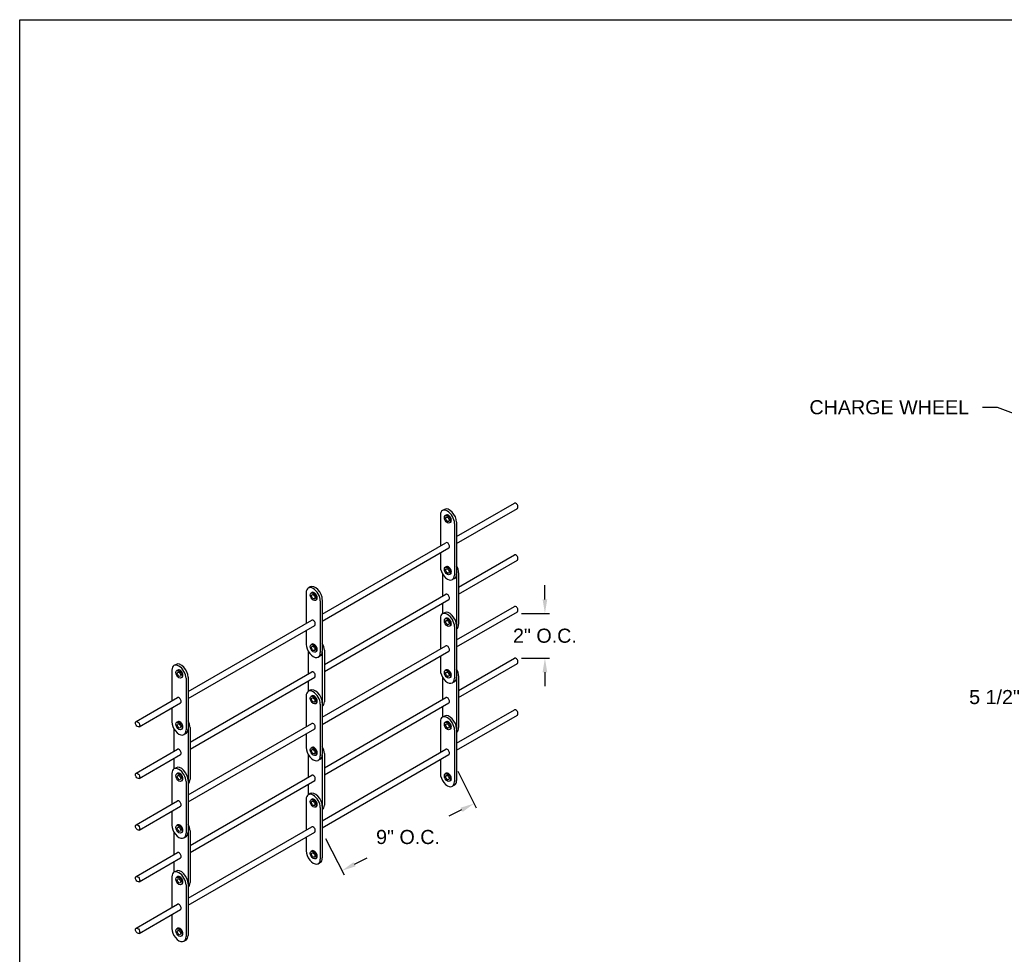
# Model space of a CAD drawing. Header units: inches. Extents: x 169.6 to 213.8, y 195 to 266.5.
# Tile 20 of 58: x 194.3 to 200.8, y 201.6 to 207.8. Entities that reach past the tile are written whole.
import ezdxf
from ezdxf import colors
from ezdxf.entities.mleader import LeaderData, LeaderLine
from ezdxf.math import Vec2, Vec3

# ---------------------------------------------------------------- set-up
doc = ezdxf.new("R2010")
doc.units = ezdxf.units.IN
doc.header["$LTSCALE"] = 0.25
doc.header["$MEASUREMENT"] = 0
doc.layers.add('ANNOTATIONS', color=1, linetype='Continuous')
doc.layers.add('DETAILS', color=4, linetype='Continuous')
doc.styles.add('ARIAL', font='arial.ttf', dxfattribs={"height": 0.09375})
doc.dimstyles.new('STANDARD$0', dxfattribs={"dimtxt": 0.09375, "dimasz": 0.09375, "dimexe": 0.03125, "dimexo": 0.046875, "dimgap": 0.09, "dimtad": 0, "dimtih": 1, "dimtoh": 1, "dimdec": 4, "dimzin": 0, "dimdsep": 46, "dimtxsty": 'ARIAL', "dimcen": 0.09, "dimadec": 0, "dimazin": 0, "dimtfac": 1, "dimtdec": 4, "dimtofl": 0, "dimtmove": 0, "dimatfit": 1, "dimfxl": 1, "dimtolj": 1, "dimtzin": 0, "dimarcsym": 0})

# ---------------------------------------------------------------- blocks, each defined once
blk = doc.blocks.new('*D10')
at = {"layer": 'ANNOTATIONS', "color": 0, "lineweight": -2, "transparency": 16777216}
for p, q in [((201.2357, 204.837), (201.2357, 203.2433)), ((201.6881, 203.8411), (201.6881, 203.2433)), ((201.142, 203.2746), (201.0224, 203.2746)), ((201.7819, 203.2746), (201.8756, 203.2746))]:
    blk.add_line(p, q, dxfattribs=at)
at = {"layer": 'ANNOTATIONS', "color": 0, "transparency": 16777216}
for points in [[(201.142, 203.2902), (201.142, 203.259), (201.2357, 203.2746)], [(201.7819, 203.2902), (201.7819, 203.259), (201.6881, 203.2746)]]:
    blk.add_solid(points, dxfattribs=at)
at = {"layer": 'defpoints', "color": 0, "transparency": 16777216}
for p in [(201.2357, 204.8838), (201.6881, 203.888), (201.2357, 203.2746)]:
    blk.add_point(p, dxfattribs=at)
at = {"layer": 'ANNOTATIONS', "color": 0, "transparency": 16777216, "insert": (200.7693, 203.2746), "char_height": 0.09375, "attachment_point": 5, "style": 'ARIAL'}
blk.add_mtext('\\A1;5 1/2"', dxfattribs=at)
blk = doc.blocks.new('*D114')
at = {"layer": 'ANNOTATIONS', "color": 0, "lineweight": -2, "transparency": 16777216}
for p, q in [((197.1976, 202.7817), (197.3208, 202.5392)), ((197.2231, 202.5246), (197.1393, 202.482)), ((196.318, 202.3346), (196.4412, 202.0921)), ((196.5106, 202.1624), (196.5944, 202.205))]:
    blk.add_line(p, q, dxfattribs=at)
at = {"layer": 'ANNOTATIONS', "color": 0, "transparency": 16777216}
for points in [[(197.216, 202.5385), (197.2302, 202.5106), (197.3067, 202.567)], [(196.5035, 202.1764), (196.5177, 202.1485), (196.427, 202.1199)]]:
    blk.add_solid(points, dxfattribs=at)
at = {"layer": 'defpoints', "color": 0, "transparency": 16777216}
for p in [(197.1763, 202.8235), (197.3067, 202.567), (196.2967, 202.3764)]:
    blk.add_point(p, dxfattribs=at)
at = {"layer": 'ANNOTATIONS', "color": 0, "transparency": 16777216, "insert": (196.8669, 202.3435), "char_height": 0.09375, "attachment_point": 5, "style": 'ARIAL'}
blk.add_mtext('\\A1;9" O.C.', dxfattribs=at)
blk = doc.blocks.new('*D115')
at = {"layer": 'ANNOTATIONS', "color": 0, "lineweight": -2, "transparency": 16777216}
for p, q in [((197.7778, 203.9252), (197.7778, 204.0189)), ((197.6215, 203.8314), (197.809, 203.8314)), ((197.6215, 203.5342), (197.809, 203.5342)), ((197.7778, 203.4404), (197.7778, 203.3467))]:
    blk.add_line(p, q, dxfattribs=at)
at = {"layer": 'ANNOTATIONS', "color": 0, "transparency": 16777216}
for points in [[(197.7621, 203.9252), (197.7934, 203.9252), (197.7778, 203.8314)], [(197.7621, 203.4404), (197.7934, 203.4404), (197.7778, 203.5342)]]:
    blk.add_solid(points, dxfattribs=at)
at = {"layer": 'defpoints', "color": 0, "transparency": 16777216}
for p in [(197.5746, 203.8314), (197.7778, 203.8314), (197.5746, 203.5342)]:
    blk.add_point(p, dxfattribs=at)
at = {"layer": 'ANNOTATIONS', "color": 0, "transparency": 16777216, "insert": (197.7778, 203.6828), "char_height": 0.09375, "attachment_point": 5, "style": 'ARIAL'}
blk.add_mtext('\\A1;2" O.C.', dxfattribs=at)

msp = doc.modelspace()

# ---------------------------------------------------------------- linework, layer by layer
at = {"layer": 'defpoints'}
msp.add_lwpolyline([(213.75315, 195.04721), (194.28327, 195.04721), (194.28327, 207.78232), (213.75315, 207.78232)], close=True, dxfattribs=at)
at = {"layer": 'DETAILS'}
for p, q in [((197.10958, 204.52355), (197.0961, 204.51577)), ((197.18981, 204.34325), (197.57463, 204.56543)), ((197.18981, 204.29643), (197.59491, 204.53032)), ((197.08233, 204.48534), (197.08233, 204.2812)), ((197.12144, 204.48646), (197.11512, 204.48282)), ((197.14986, 204.43725), (197.14353, 204.43361)), ((197.17633, 204.43108), (197.17633, 204.08733)), ((197.18981, 204.43886), (197.18981, 204.09511)), ((196.29672, 203.82762), (197.11919, 204.30248)), ((196.29672, 203.78081), (197.13947, 204.26737)), ((197.08233, 204.23438), (197.08233, 204.14159)), ((197.20323, 204.00725), (197.57463, 204.22168)), ((197.12144, 204.14271), (197.11512, 204.13907)), ((197.20323, 203.96044), (197.59491, 204.18657)), ((197.09581, 204.09577), (197.09581, 203.94523)), ((197.14986, 204.0935), (197.14353, 204.08986)), ((197.17604, 204.06468), (197.16256, 204.0569)), ((197.18975, 204.09259), (197.18975, 203.75424)), ((197.20323, 204.10286), (197.20323, 203.75911)), ((196.21649, 204.00793), (196.20301, 204.00014)), ((196.18924, 203.96972), (196.18924, 203.76557)), ((196.22835, 203.97084), (196.22203, 203.96719)), ((196.31015, 203.49163), (197.11919, 203.95873)), ((196.25677, 203.92163), (196.25045, 203.91798)), ((196.28324, 203.91545), (196.28324, 203.5717)), ((196.29672, 203.92323), (196.29672, 203.57948)), ((196.31015, 203.44481), (197.13947, 203.92362)), ((197.09581, 203.89842), (197.09581, 203.8284)), ((197.18981, 203.65605), (197.57463, 203.87823)), ((197.10958, 203.83635), (197.0961, 203.82857)), ((197.12144, 203.79926), (197.11512, 203.79561)), ((197.18981, 203.60923), (197.59491, 203.84312)), ((195.40363, 203.312), (196.2261, 203.78686)), ((195.40363, 203.26518), (196.24638, 203.75174)), ((197.08233, 203.79814), (197.08233, 203.594)), ((197.14986, 203.75005), (197.14353, 203.74641)), ((197.17633, 203.74388), (197.17633, 203.40013)), ((197.18981, 203.75166), (197.18981, 203.40791)), ((196.18924, 203.71876), (196.18924, 203.62597)), ((196.22835, 203.62709), (196.22203, 203.62344)), ((196.29672, 203.14042), (197.11919, 203.61528)), ((196.20272, 203.58015), (196.20272, 203.42961)), ((196.25677, 203.57788), (196.25045, 203.57423)), ((196.28295, 203.54906), (196.26947, 203.54128)), ((196.29667, 203.57696), (196.29667, 203.23861)), ((196.29672, 203.09361), (197.13947, 203.58017)), ((196.31015, 203.58724), (196.31015, 203.24349)), ((197.08233, 203.54718), (197.08233, 203.45439)), ((195.3234, 203.4923), (195.30992, 203.48452)), ((197.20323, 203.31975), (197.57463, 203.53418)), ((197.20323, 203.27294), (197.59491, 203.49907)), ((195.29615, 203.45409), (195.29615, 203.24995)), ((195.33527, 203.45521), (195.32895, 203.45157)), ((195.36368, 203.406), (195.35736, 203.40236)), ((195.40363, 203.40761), (195.40363, 203.06386)), ((195.41706, 202.976), (196.2261, 203.44311)), ((195.41706, 202.92919), (196.24638, 203.40799)), ((197.09581, 203.40827), (197.09581, 203.25773)), ((197.12144, 203.45551), (197.11512, 203.45186)), ((197.14986, 203.4063), (197.14353, 203.40266)), ((197.20323, 203.41536), (197.20323, 203.07161)), ((195.39015, 203.39983), (195.39015, 203.05608)), ((196.20272, 203.38279), (196.20272, 203.31278)), ((197.17604, 203.37748), (197.16256, 203.3697)), ((197.18975, 203.40509), (197.18975, 203.06674)), ((196.18924, 203.28252), (196.18924, 203.07837)), ((196.21649, 203.32073), (196.20301, 203.31294)), ((196.22835, 203.28364), (196.22203, 203.27999)), ((195.05775, 203.1123), (195.33302, 203.27123)), ((195.07802, 203.07719), (195.35329, 203.23612)), ((196.25677, 203.23443), (196.25045, 203.23078)), ((196.28324, 203.22825), (196.28324, 202.8845)), ((196.29672, 203.23603), (196.29672, 202.89228)), ((196.31015, 202.80413), (197.11919, 203.27123)), ((196.31015, 202.75731), (197.13947, 203.23612)), ((197.09581, 203.21092), (197.09581, 203.1409)), ((195.29615, 203.20313), (195.29615, 203.11034)), ((197.10958, 203.14855), (197.0961, 203.14077)), ((197.18981, 202.96825), (197.57463, 203.19043)), ((197.18981, 202.92143), (197.59491, 203.15532)), ((195.33527, 203.11146), (195.32895, 203.10782)), ((195.40363, 202.6248), (196.2261, 203.09966)), ((197.08233, 203.11034), (197.08233, 202.9062)), ((197.12144, 203.11146), (197.11512, 203.10782)), ((195.30963, 203.06452), (195.30963, 202.91398)), ((195.36368, 203.06225), (195.35736, 203.05861)), ((195.38986, 203.03343), (195.37638, 203.02565)), ((195.40358, 203.06134), (195.40358, 202.72299)), ((195.40363, 202.57798), (196.24638, 203.06454)), ((195.41706, 203.07161), (195.41706, 202.72786)), ((196.18924, 203.03156), (196.18924, 202.93877)), ((197.14986, 203.06225), (197.14353, 203.05861)), ((197.17633, 203.05608), (197.17633, 202.71233)), ((197.18981, 203.06386), (197.18981, 202.72011)), ((195.05775, 202.76855), (195.33302, 202.92748)), ((195.07802, 202.73344), (195.35329, 202.89237)), ((196.20272, 202.89265), (196.20272, 202.74211)), ((196.22835, 202.93989), (196.22203, 202.93624)), ((196.25677, 202.89068), (196.25045, 202.88703)), ((196.29667, 202.88946), (196.29667, 202.55111)), ((196.29672, 202.45262), (197.11919, 202.92748)), ((196.29672, 202.40581), (197.13947, 202.89237)), ((196.31015, 202.89974), (196.31015, 202.55599)), ((195.30963, 202.86717), (195.30963, 202.79715)), ((196.28295, 202.86186), (196.26947, 202.85408)), ((197.08233, 202.85938), (197.08233, 202.76659)), ((195.29615, 202.76689), (195.29615, 202.56275)), ((195.3234, 202.8051), (195.30992, 202.79732)), ((195.33527, 202.76801), (195.32895, 202.76436)), ((195.41706, 202.2885), (196.2261, 202.75561)), ((197.12144, 202.76771), (197.11512, 202.76407)), ((195.36368, 202.7188), (195.35736, 202.71516)), ((195.39015, 202.71263), (195.39015, 202.36888)), ((195.40363, 202.72041), (195.40363, 202.37666)), ((195.41706, 202.24169), (196.24638, 202.72049)), ((196.20272, 202.69529), (196.20272, 202.62528)), ((197.14986, 202.7185), (197.14353, 202.71486)), ((197.17604, 202.68968), (197.16256, 202.6819)), ((196.21649, 202.63293), (196.20301, 202.62514)), ((195.05775, 202.4251), (195.33302, 202.58403)), ((196.18924, 202.59472), (196.18924, 202.39057)), ((196.22835, 202.59584), (196.22203, 202.59219)), ((195.07802, 202.38999), (195.35329, 202.54892)), ((195.29615, 202.51593), (195.29615, 202.42314)), ((196.25677, 202.54663), (196.25045, 202.54298)), ((196.28324, 202.54045), (196.28324, 202.1967)), ((196.29672, 202.54823), (196.29672, 202.20448)), ((195.33527, 202.42426), (195.32895, 202.42061)), ((195.30963, 202.37702), (195.30963, 202.22648)), ((195.36368, 202.37505), (195.35736, 202.37141)), ((195.40358, 202.37384), (195.40358, 202.03549)), ((195.40363, 201.937), (196.2261, 202.41186)), ((195.40363, 201.89018), (196.24638, 202.37674)), ((195.41706, 202.38411), (195.41706, 202.04036)), ((195.38986, 202.34623), (195.37638, 202.33845)), ((196.18924, 202.34376), (196.18924, 202.25097)), ((195.05775, 202.08105), (195.33302, 202.23998)), ((196.22835, 202.25209), (196.22203, 202.24844)), ((195.07802, 202.04594), (195.35329, 202.20487)), ((195.30963, 202.17967), (195.30963, 202.10965)), ((196.25677, 202.20288), (196.25045, 202.19923)), ((196.28295, 202.17406), (196.26947, 202.16628)), ((195.3234, 202.1173), (195.30992, 202.10952)), ((195.29615, 202.07909), (195.29615, 201.87495)), ((195.33527, 202.08021), (195.32895, 202.07657)), ((195.36368, 202.031), (195.35736, 202.02736)), ((195.40363, 202.03261), (195.40363, 201.68886)), ((195.39015, 202.02483), (195.39015, 201.68108)), ((195.05775, 201.7373), (195.33302, 201.89623)), ((195.07802, 201.70219), (195.35329, 201.86112)), ((195.29615, 201.82813), (195.29615, 201.73534)), ((195.33527, 201.73646), (195.32895, 201.73282)), ((195.36368, 201.68725), (195.35736, 201.68361)), ((195.38986, 201.65843), (195.37638, 201.65065))]:
    msp.add_line(p, q, dxfattribs=at)
for centre, major_axis, start_param, end_param in [((197.12933, 204.45821), (0.03323, -0.05756), 0.7853982, 3.9269908), ((197.14281, 204.46599), (0.03323, -0.05756), 0.7853982, 3.1415927), ((197.58477, 204.54787), (0.01014, -0.01756), 0, 3.1415927), ((197.13565, 204.46186), (0.01421, -0.0246), 0, 3.1415927), ((197.12933, 204.28493), (0.01014, -0.01756), 0, 3.1415927), ((197.58477, 204.20412), (0.01014, -0.01756), 0, 3.1415927), ((197.12933, 204.11446), (0.03323, -0.05756), 3.9269908, 7.0685835), ((197.13565, 204.11811), (0.01421, -0.0246), 0, 3.1415927), ((197.15624, 204.13), (0.03323, -0.05756), 0.7853982, 1.5605915), ((197.14281, 204.12224), (0.03323, -0.05756), 6.2831853, 7.0685835), ((196.23624, 203.94259), (0.03323, -0.05756), 0.7853982, 3.9269908), ((196.24972, 203.95037), (0.03323, -0.05756), 0.7853982, 3.1415927), ((196.24256, 203.94623), (0.01421, -0.0246), 0, 3.1415927), ((197.12933, 203.94118), (0.01014, -0.01756), 0, 3.1415927), ((197.58477, 203.86067), (0.01014, -0.01756), 0, 3.1415927), ((197.12933, 203.77101), (0.03323, -0.05756), 0.7853982, 3.9269908), ((197.14281, 203.77879), (0.03323, -0.05756), 0.7853982, 3.1415927), ((197.13565, 203.77466), (0.01421, -0.0246), 0, 3.1415927), ((196.23624, 203.7693), (0.01014, -0.01756), 0, 3.1415927), ((197.15624, 203.78625), (0.03323, -0.05756), 6.2933901, 7.0685835), ((196.23624, 203.59884), (0.03323, -0.05756), 3.9269908, 7.0685835), ((196.24256, 203.60248), (0.01421, -0.0246), 0, 3.1415927), ((196.26315, 203.61437), (0.03323, -0.05756), 0.7853982, 1.5605915), ((197.12933, 203.59773), (0.01014, -0.01756), 0, 3.1415927), ((196.24972, 203.60662), (0.03323, -0.05756), 6.2831853, 7.0685835), ((197.58477, 203.51662), (0.01014, -0.01756), 0, 3.1415927), ((195.34315, 203.42696), (0.03323, -0.05756), 0.7853982, 3.9269908), ((195.35663, 203.43474), (0.03323, -0.05756), 0.7853982, 3.1415927), ((195.34947, 203.43061), (0.01421, -0.0246), 0, 3.1415927), ((196.23624, 203.42555), (0.01014, -0.01756), 0, 3.1415927), ((197.12933, 203.42726), (0.03323, -0.05756), 3.9269908, 7.0685835), ((197.13565, 203.43091), (0.01421, -0.0246), 0, 3.1415927), ((197.14281, 203.43504), (0.03323, -0.05756), 6.2831853, 7.0685835), ((197.15624, 203.4425), (0.03323, -0.05756), 0.7853982, 1.5605915), ((196.23624, 203.25539), (0.03323, -0.05756), 0.7853982, 3.9269908), ((196.24972, 203.26317), (0.03323, -0.05756), 0.7853982, 3.1415927), ((196.24256, 203.25903), (0.01421, -0.0246), 0, 3.1415927), ((195.34315, 203.25368), (0.01014, -0.01756), 0, 3.1415927), ((196.26315, 203.27062), (0.03323, -0.05756), 6.2933901, 7.0685835), ((197.12933, 203.25368), (0.01014, -0.01756), 0, 3.1415927), ((197.12933, 203.08321), (0.03323, -0.05756), 0.7853982, 3.9269908), ((197.14281, 203.09099), (0.03323, -0.05756), 0.7853982, 3.1415927), ((197.58477, 203.17287), (0.01014, -0.01756), 0, 3.1415927), ((195.34315, 203.08321), (0.03323, -0.05756), 3.9269908, 7.0685835), ((195.34947, 203.08686), (0.01421, -0.0246), 0, 3.1415927), ((195.37006, 203.09875), (0.03323, -0.05756), 0.7853982, 1.5605915), ((196.23624, 203.0821), (0.01014, -0.01756), 0, 3.1415927), ((197.13565, 203.08686), (0.01421, -0.0246), 0, 3.1415927), ((195.35663, 203.09099), (0.03323, -0.05756), 6.2831853, 7.0685835), ((197.15624, 203.09875), (0.03323, -0.05756), 6.2933901, 7.0685835), ((195.34315, 202.90993), (0.01014, -0.01756), 0, 3.1415927), ((196.23624, 202.91164), (0.03323, -0.05756), 3.9269908, 7.0685835), ((196.24256, 202.91528), (0.01421, -0.0246), 0, 3.1415927), ((196.24972, 202.91942), (0.03323, -0.05756), 6.2831853, 7.0685835), ((196.26315, 202.92687), (0.03323, -0.05756), 0.7853982, 1.5605915), ((197.12933, 202.90993), (0.01014, -0.01756), 0, 3.1415927), ((195.34315, 202.73976), (0.03323, -0.05756), 0.7853982, 3.9269908), ((195.35663, 202.74754), (0.03323, -0.05756), 0.7853982, 3.1415927), ((195.34947, 202.74341), (0.01421, -0.0246), 0, 3.1415927), ((196.23624, 202.73805), (0.01014, -0.01756), 0, 3.1415927), ((197.12933, 202.73946), (0.03323, -0.05756), 3.9269908, 7.0685835), ((197.13565, 202.74311), (0.01421, -0.0246), 0, 3.1415927), ((195.37006, 202.755), (0.03323, -0.05756), 6.2933901, 7.0685835), ((197.14281, 202.74724), (0.03323, -0.05756), 6.2831853, 7.0685835), ((196.23624, 202.56759), (0.03323, -0.05756), 0.7853982, 3.9269908), ((196.24972, 202.57537), (0.03323, -0.05756), 0.7853982, 3.1415927), ((195.34315, 202.56648), (0.01014, -0.01756), 0, 3.1415927), ((196.24256, 202.57123), (0.01421, -0.0246), 0, 3.1415927), ((196.26315, 202.58312), (0.03323, -0.05756), 6.2933901, 7.0685835), ((195.34947, 202.39966), (0.01421, -0.0246), 0, 3.1415927), ((195.37006, 202.41125), (0.03323, -0.05756), 0.7853982, 1.5605915), ((195.34315, 202.39601), (0.03323, -0.05756), 3.9269908, 7.0685835), ((195.35663, 202.40379), (0.03323, -0.05756), 6.2831853, 7.0685835), ((196.23624, 202.3943), (0.01014, -0.01756), 0, 3.1415927), ((195.34315, 202.22243), (0.01014, -0.01756), 0, 3.1415927), ((196.23624, 202.22384), (0.03323, -0.05756), 3.9269908, 7.0685835), ((196.24256, 202.22748), (0.01421, -0.0246), 0, 3.1415927), ((196.24972, 202.23162), (0.03323, -0.05756), 6.2831853, 7.0685835), ((195.34315, 202.05196), (0.03323, -0.05756), 0.7853982, 3.9269908), ((195.35663, 202.05974), (0.03323, -0.05756), 0.7853982, 3.1415927), ((195.34947, 202.05561), (0.01421, -0.0246), 0, 3.1415927), ((195.37006, 202.0675), (0.03323, -0.05756), 6.2933901, 7.0685835), ((195.34315, 201.87868), (0.01014, -0.01756), 0, 3.1415927), ((195.34315, 201.70821), (0.03323, -0.05756), 3.9269908, 7.0685835), ((195.34947, 201.71186), (0.01421, -0.0246), 0, 3.1415927), ((195.35663, 201.71599), (0.03323, -0.05756), 6.2831853, 7.0685835)]:
    msp.add_ellipse(centre, major_axis=major_axis, ratio=0.5773503, start_param=start_param, end_param=end_param, dxfattribs=at)
for centre, major_axis in [((197.12933, 204.45821), (0.01421, -0.0246)), ((197.12933, 204.45821), (0.00797, -0.0138)), ((197.12933, 204.11446), (0.01421, -0.0246)), ((197.12933, 204.11446), (0.00797, -0.0138)), ((196.23624, 203.94259), (0.01421, -0.0246)), ((196.23624, 203.94259), (0.00797, -0.0138)), ((197.12933, 203.77101), (0.01421, -0.0246)), ((197.12933, 203.77101), (0.00797, -0.0138)), ((196.23624, 203.59884), (0.01421, -0.0246)), ((196.23624, 203.59884), (0.00797, -0.0138)), ((195.34315, 203.42696), (0.01421, -0.0246)), ((195.34315, 203.42696), (0.00797, -0.0138)), ((197.12933, 203.42726), (0.01421, -0.0246)), ((197.12933, 203.42726), (0.00797, -0.0138)), ((196.23624, 203.25539), (0.01421, -0.0246)), ((196.23624, 203.25539), (0.00797, -0.0138)), ((195.06788, 203.09475), (0.01014, -0.01756)), ((195.34315, 203.08321), (0.01421, -0.0246)), ((195.34315, 203.08321), (0.00797, -0.0138)), ((197.12933, 203.08321), (0.01421, -0.0246)), ((197.12933, 203.08321), (0.00797, -0.0138)), ((196.23624, 202.91164), (0.01421, -0.0246)), ((196.23624, 202.91164), (0.00797, -0.0138)), ((195.06788, 202.751), (0.01014, -0.01756)), ((195.34315, 202.73976), (0.01421, -0.0246)), ((195.34315, 202.73976), (0.00797, -0.0138)), ((197.12933, 202.73946), (0.01421, -0.0246)), ((197.12933, 202.73946), (0.00797, -0.0138)), ((196.23624, 202.56759), (0.01421, -0.0246)), ((196.23624, 202.56759), (0.00797, -0.0138)), ((195.06788, 202.40755), (0.01014, -0.01756)), ((195.34315, 202.39601), (0.01421, -0.0246)), ((195.34315, 202.39601), (0.00797, -0.0138)), ((196.23624, 202.22384), (0.01421, -0.0246)), ((196.23624, 202.22384), (0.00797, -0.0138)), ((195.06788, 202.0635), (0.01014, -0.01756)), ((195.34315, 202.05196), (0.01421, -0.0246)), ((195.34315, 202.05196), (0.00797, -0.0138)), ((195.06788, 201.71975), (0.01014, -0.01756)), ((195.34315, 201.70821), (0.01421, -0.0246)), ((195.34315, 201.70821), (0.00797, -0.0138))]:
    msp.add_ellipse(centre, major_axis=major_axis, ratio=0.5773503, dxfattribs=at)

# ---------------------------------------------------------------- dimensions: what is measured, and where the dimension line sits
at = {"layer": 'ANNOTATIONS'}
dim = msp.add_linear_dim(base=(201.2357, 203.27459), p1=(201.68813, 203.88797), p2=(201.2357, 204.88384), angle=180, text='5 1/2"', dimstyle='STANDARD$0', dxfattribs=at)
dim.commit()
dim.dimension.update_dxf_attribs({"geometry": '*D10', "text_midpoint": (200.76927, 203.27459), "dimtype": 160})
dim = msp.add_linear_dim(base=(197.77777, 203.83141), p1=(197.57463, 203.53418), p2=(197.57463, 203.83141), angle=90, text='2" O.C.', dimstyle='STANDARD$0', dxfattribs=at)
dim.commit()
dim.dimension.update_dxf_attribs({"geometry": '*D115', "text_midpoint": (197.77777, 203.6828)})
dim = msp.add_aligned_dim(p1=(196.29672, 202.37636), p2=(197.17633, 202.82346), distance=-0.28764, text='9" O.C.', dimstyle='STANDARD$0', dxfattribs=at)
dim.commit()
dim.dimension.update_dxf_attribs({"geometry": '*D114', "text_midpoint": (196.86685, 202.34349)})

# ---------------------------------------------------------------- leaders
ml = msp.add_multileader_mtext('Standard', dxfattribs=at)
ml.set_content('CHARGE WHEEL', color=256, style='ARIAL')
ml.set_leader_properties()
ml.build(insert=Vec2(0, 0))
ml.multileader.update_dxf_attribs({"dogleg_length": 0.36, "arrow_head_size": 0.09375})
ctx = ml.context
ctx.base_point, ctx.char_height, ctx.arrow_head_size, ctx.landing_gap_size, ctx.plane_origin = Vec3(199.45879, 205.20286), 0.09375, 0.09375, 0.09, Vec3(201.75292, 204.66636)
ctx.text_align_type = 2
notes = []
notes.append((ctx, [(0, (1, 1, 0), (200.78801, 205.20286), (-1, 0), 0.09796, [(0, [(201.40803, 204.96645)], 0, [])])]))
ctx.mtext.insert, ctx.mtext.alignment, ctx.mtext.flow_direction = Vec3(200.60006, 205.25054), 3, 5
for ctx, leaders in notes:
    for number, flags, end, landing, length, lines in leaders:
        leader = LeaderData()
        leader.index, (leader.has_last_leader_line, leader.has_dogleg_vector, leader.attachment_direction) = number, flags
        leader.last_leader_point, leader.dogleg_vector, leader.dogleg_length = Vec3(end), Vec3(landing), length
        for number, points, colour, breaks in lines:
            line = LeaderLine()
            line.index, line.vertices, line.color, line.breaks = number, Vec3.list(points), colors.encode_raw_color(colour), breaks
            leader.lines.append(line)
        ctx.leaders.append(leader)

doc.saveas('drawing.dxf')
